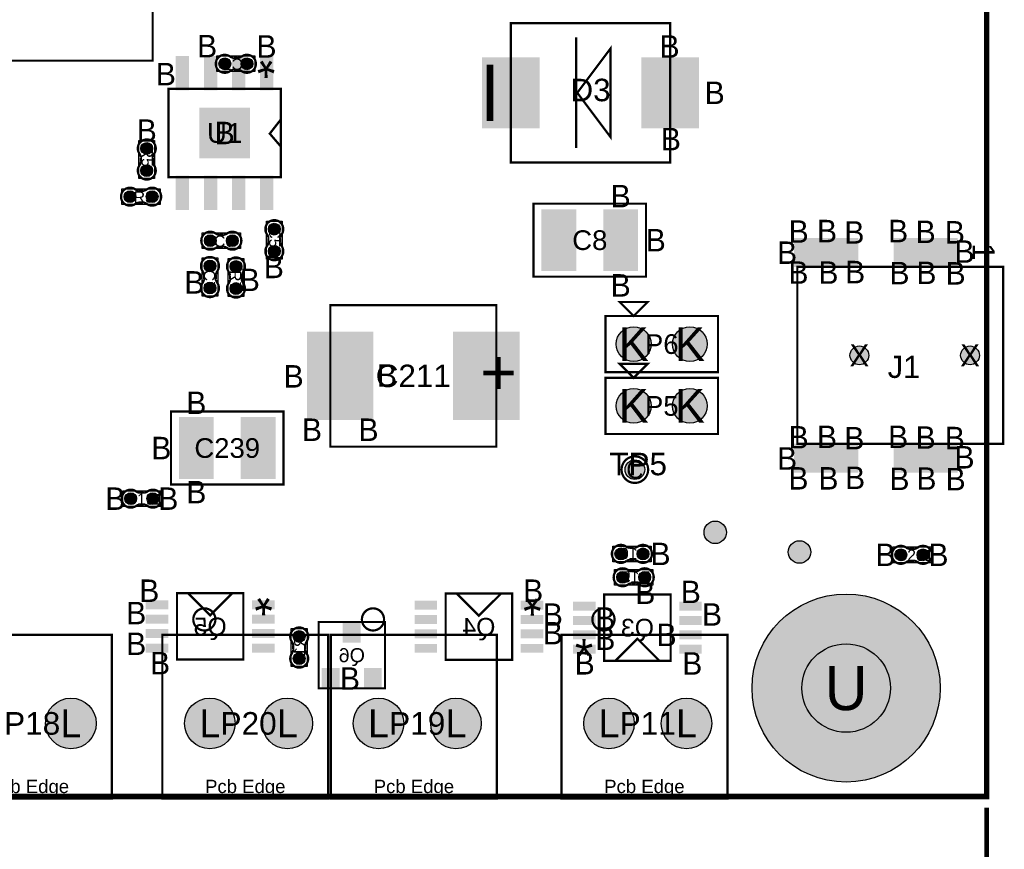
# Model space of a CAD drawing. Extents: x -14 to 190, y -123 to 238.
# Tile 19 of 28: x 145 to 190, y -2 to 35. Entities that reach past the tile are written whole.
import ezdxf
from ezdxf.enums import TextEntityAlignment as Align

# ---------------------------------------------------------------- set-up
doc = ezdxf.new("R2010")
doc.units = 0
doc.header["$MEASUREMENT"] = 0
for name, color, linetype in [('ASSEMBLY_OUTLINES_BTM', 191, 'CONTINUOUS'), ('ASSEMBLY_OUTLINES_TOP', 102, 'CONTINUOUS'), ('ASSEMBLY_REF_DES_BTM', 191, 'CONTINUOUS'), ('ASSEMBLY_REF_DES_TOP', 102, 'CONTINUOUS'), ('BOARD_OUTLINE', 10, 'CONTINUOUS'), ('DIM', 31, 'CONTINUOUS'), ('DRILL_DRAWING', 21, 'CONTINUOUS'), ('MOUNTING_HOLE_PADS_LAYER_7', 150, 'CONTINUOUS'), ('MOUNTING_HOLE_PADS_LAYER_8', 181, 'CONTINUOUS'), ('MOUNTING_HOLES_LAYER_TOP', 42, 'CONTINUOUS'), ('PART_PADS_LAYER_TOP', 150, 'CONTINUOUS'), ('PART_PADS_SMD_BTM', 181, 'CONTINUOUS'), ('PART_PADS_SMD_TOP', 150, 'CONTINUOUS')]:
    doc.layers.add(name, color=color, linetype=linetype)
doc.styles.add('ARIAL', font='ARIAL.TTF')
doc.styles.add('VERIBEST_GERBER_0', font='VBest0.ttf')

msp = doc.modelspace()

# ---------------------------------------------------------------- hatches: boundary and pattern name
at = {"layer": 'MOUNTING_HOLE_PADS_LAYER_7'}
h = msp.add_hatch(color=256, dxfattribs=at)
edge = h.paths.add_edge_path()
edge.add_arc((182.65, 4.9), 4.25, 0, 360)
at = {"layer": 'MOUNTING_HOLE_PADS_LAYER_8'}
h = msp.add_hatch(color=256, dxfattribs=at)
edge = h.paths.add_edge_path()
edge.add_arc((182.65, 4.9), 4.25, 0, 360)
at = {"layer": 'MOUNTING_HOLES_LAYER_TOP'}
h = msp.add_hatch(color=256, dxfattribs=at)
edge = h.paths.add_edge_path()
edge.add_arc((183.2484, 19.939), 0.425, 0, 360)
h = msp.add_hatch(color=256, dxfattribs=at)
edge = h.paths.add_edge_path()
edge.add_arc((188.2484, 19.939), 0.425, 0, 360)
h = msp.add_hatch(color=256, dxfattribs=at)
edge = h.paths.add_edge_path()
edge.add_arc((182.65, 4.9), 2, 0, 360)
at = {"layer": 'PART_PADS_LAYER_TOP'}
h = msp.add_hatch(color=256, dxfattribs=at)
edge = h.paths.add_edge_path()
edge.add_arc((173.051, 20.447), 0.7874, 0, 360)
h = msp.add_hatch(color=256, dxfattribs=at)
edge = h.paths.add_edge_path()
edge.add_arc((175.591, 20.447), 0.7874, 0, 360)
h = msp.add_hatch(color=256, dxfattribs=at)
edge = h.paths.add_edge_path()
edge.add_arc((173.051, 17.653), 0.7874, 0, 360)
h = msp.add_hatch(color=256, dxfattribs=at)
edge = h.paths.add_edge_path()
edge.add_arc((175.591, 17.653), 0.7874, 0, 360)
h = msp.add_hatch(color=256, dxfattribs=at)
edge = h.paths.add_edge_path()
edge.add_arc((173.104685, 14.772245), 0.4445, 0, 360)
h = msp.add_hatch(color=256, dxfattribs=at)
edge = h.paths.add_edge_path()
edge.add_arc((147.623, 3.302), 1.143, 0, 360)
h = msp.add_hatch(color=256, dxfattribs=at)
edge = h.paths.add_edge_path()
edge.add_arc((153.902, 3.302), 1.143, 0, 360)
h = msp.add_hatch(color=256, dxfattribs=at)
edge = h.paths.add_edge_path()
edge.add_arc((157.402, 3.302), 1.143, 0, 360)
h = msp.add_hatch(color=256, dxfattribs=at)
edge = h.paths.add_edge_path()
edge.add_arc((161.522, 3.302), 1.143, 0, 360)
h = msp.add_hatch(color=256, dxfattribs=at)
edge = h.paths.add_edge_path()
edge.add_arc((165.022, 3.302), 1.143, 0, 360)
h = msp.add_hatch(color=256, dxfattribs=at)
edge = h.paths.add_edge_path()
edge.add_arc((171.936, 3.302), 1.143, 0, 360)
h = msp.add_hatch(color=256, dxfattribs=at)
edge = h.paths.add_edge_path()
edge.add_arc((175.436, 3.302), 1.143, 0, 360)
at = {"layer": 'PART_PADS_SMD_BTM'}
h = msp.add_hatch(color=256, dxfattribs=at)
edge = h.paths.add_edge_path()
edge.add_arc((154.5749, 33.118805), 0.2667, 0, 360)
h = msp.add_hatch(color=256, dxfattribs=at)
edge = h.paths.add_edge_path()
edge.add_arc((155.5749, 33.118805), 0.2667, 0, 360)
h = msp.add_hatch(color=256, dxfattribs=at)
edge = h.paths.add_edge_path()
edge.add_arc((176.737, 11.938), 0.508, 0, 360)
h = msp.add_hatch(color=256, dxfattribs=at)
edge = h.paths.add_edge_path()
edge.add_arc((172.471478, 10.963399), 0.2667, 0, 360)
h = msp.add_hatch(color=256, dxfattribs=at)
edge = h.paths.add_edge_path()
edge.add_arc((173.471478, 10.963399), 0.2667, 0, 360)
h = msp.add_hatch(color=256, dxfattribs=at)
edge = h.paths.add_edge_path()
edge.add_arc((172.551, 9.906), 0.2667, 0, 360)
h = msp.add_hatch(color=256, dxfattribs=at)
edge = h.paths.add_edge_path()
edge.add_arc((173.551, 9.906), 0.2667, 0, 360)
h = msp.add_hatch(color=256, dxfattribs=at)
edge = h.paths.add_edge_path()
edge.add_arc((157.938, 7.231), 0.2667, 0, 360)
h = msp.add_hatch(color=256, dxfattribs=at)
edge = h.paths.add_edge_path()
edge.add_arc((157.938, 6.231), 0.2667, 0, 360)
at = {"layer": 'PART_PADS_SMD_TOP'}
h = msp.add_hatch(color=256, dxfattribs=at)
edge = h.paths.add_edge_path()
edge.add_arc((151.049708, 29.290249), 0.2667, 0, 360)
h = msp.add_hatch(color=256, dxfattribs=at)
edge = h.paths.add_edge_path()
edge.add_arc((151.049708, 28.290249), 0.2667, 0, 360)
h = msp.add_hatch(color=256, dxfattribs=at)
edge = h.paths.add_edge_path()
edge.add_arc((150.292954, 27.113099), 0.2667, 0, 360)
h = msp.add_hatch(color=256, dxfattribs=at)
edge = h.paths.add_edge_path()
edge.add_arc((151.292954, 27.113099), 0.2667, 0, 360)
h = msp.add_hatch(color=256, dxfattribs=at)
edge = h.paths.add_edge_path()
edge.add_arc((156.812598, 25.643606), 0.2667, 0, 360)
h = msp.add_hatch(color=256, dxfattribs=at)
edge = h.paths.add_edge_path()
edge.add_arc((153.919035, 25.121237), 0.2667, 0, 360)
h = msp.add_hatch(color=256, dxfattribs=at)
edge = h.paths.add_edge_path()
edge.add_arc((154.919035, 25.121237), 0.2667, 0, 360)
h = msp.add_hatch(color=256, dxfattribs=at)
edge = h.paths.add_edge_path()
edge.add_arc((156.812598, 24.643606), 0.2667, 0, 360)
h = msp.add_hatch(color=256, dxfattribs=at)
edge = h.paths.add_edge_path()
edge.add_arc((153.906337, 23.978782), 0.2667, 0, 360)
h = msp.add_hatch(color=256, dxfattribs=at)
edge = h.paths.add_edge_path()
edge.add_arc((155.081238, 23.957476), 0.2667, 0, 360)
h = msp.add_hatch(color=256, dxfattribs=at)
edge = h.paths.add_edge_path()
edge.add_arc((153.906337, 22.978782), 0.2667, 0, 360)
h = msp.add_hatch(color=256, dxfattribs=at)
edge = h.paths.add_edge_path()
edge.add_arc((155.081238, 22.957476), 0.2667, 0, 360)
h = msp.add_hatch(color=256, dxfattribs=at)
edge = h.paths.add_edge_path()
edge.add_arc((150.326, 13.462), 0.2667, 0, 360)
h = msp.add_hatch(color=256, dxfattribs=at)
edge = h.paths.add_edge_path()
edge.add_arc((151.326, 13.462), 0.2667, 0, 360)
h = msp.add_hatch(color=256, dxfattribs=at)
edge = h.paths.add_edge_path()
edge.add_arc((180.547, 11.049), 0.508, 0, 360)
h = msp.add_hatch(color=256, dxfattribs=at)
edge = h.paths.add_edge_path()
edge.add_arc((185.124, 10.922), 0.2667, 0, 360)
h = msp.add_hatch(color=256, dxfattribs=at)
edge = h.paths.add_edge_path()
edge.add_arc((186.124, 10.922), 0.2667, 0, 360)

# ---------------------------------------------------------------- linework, layer by layer
at = {"layer": 'ASSEMBLY_OUTLINES_BTM', "const_width": 0.1016}
for points in [[(155.176246, 32.848549), (154.955774, 32.848549), (154.955266, 32.848041, 0.088782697), (154.79931, 32.779461), (154.80058, 32.780477, -1.875349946), (154.799818, 33.455355), (154.800072, 33.455609, 0.088801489), (154.956028, 33.387029), (154.956536, 33.386521), (155.177008, 33.386521), (155.18158, 33.388299, 0.081091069), (155.328138, 33.441131, -2.020315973), (155.328392, 32.794701), (155.32763, 32.793939, 0.081091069), (155.181072, 32.846771)], [(172.870132, 11.233655), (173.090604, 11.233655), (173.091112, 11.234163, 0.088782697), (173.247068, 11.302743), (173.245798, 11.301727, -1.875349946), (173.24656, 10.626849), (173.246306, 10.626595, 0.088801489), (173.09035, 10.695175), (173.089842, 10.695683), (172.86937, 10.695683), (172.864798, 10.693905, 0.081091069), (172.71824, 10.641073, -2.020315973), (172.717986, 11.287503), (172.718748, 11.288265, 0.081091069), (172.865306, 11.235433)], [(172.949654, 10.176256), (173.170126, 10.176256), (173.170634, 10.176764, 0.088782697), (173.32659, 10.245344), (173.32532, 10.244328, -1.875349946), (173.326082, 9.56945), (173.325828, 9.569196, 0.088801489), (173.169872, 9.637776), (173.169364, 9.638284), (172.948892, 9.638284), (172.94432, 9.636506, 0.081091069), (172.797762, 9.583674, -2.020315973), (172.797508, 10.230104), (172.79827, 10.230866, 0.081091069), (172.944828, 10.178034)], [(158.208256, 6.832346), (158.208256, 6.611874), (158.208764, 6.611366, 0.088782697), (158.277344, 6.45541), (158.276328, 6.45668, -1.875349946), (157.60145, 6.455918), (157.601196, 6.456172, 0.088801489), (157.669776, 6.612128), (157.670284, 6.612636), (157.670284, 6.833108), (157.668506, 6.83768, 0.081091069), (157.615674, 6.984238, -2.020315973), (158.262104, 6.984492), (158.262866, 6.98373, 0.081091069), (158.210034, 6.837172)]]:
    msp.add_lwpolyline(points, format="xyb", dxfattribs=at)
at = {"layer": 'ASSEMBLY_OUTLINES_BTM'}
for points in [[(154.2113, 32.763205), (154.2113, 33.474405), (155.9385, 33.474405), (155.9385, 32.763205)], [(172.107878, 10.607799), (172.107878, 11.318999), (173.835078, 11.318999), (173.835078, 10.607799)], [(172.1874, 9.5504), (172.1874, 10.2616), (173.9146, 10.2616), (173.9146, 9.5504)], [(157.5824, 5.8674), (157.5824, 7.5946), (158.2936, 7.5946), (158.2936, 5.8674)]]:
    msp.add_lwpolyline(points, close=True, dxfattribs=at)
for points in [[(154.799818, 33.455355), (154.800072, 33.455609)], [(154.956028, 33.387029), (154.956536, 33.386521)], [(155.177008, 33.386521), (155.18158, 33.388299)], [(154.955774, 32.848549), (154.955266, 32.848041)], [(155.181072, 32.846771), (155.176246, 32.848549)], [(155.328392, 32.794701), (155.32763, 32.793939)], [(172.717986, 11.287503), (172.718748, 11.288265)], [(172.865306, 11.235433), (172.870132, 11.233655)], [(173.090604, 11.233655), (173.091112, 11.234163)], [(172.86937, 10.695683), (172.864798, 10.693905)], [(173.09035, 10.695175), (173.089842, 10.695683)], [(173.24656, 10.626849), (173.246306, 10.626595)], [(172.797508, 10.230104), (172.79827, 10.230866)], [(172.944828, 10.178034), (172.949654, 10.176256)], [(173.170126, 10.176256), (173.170634, 10.176764)], [(172.948892, 9.638284), (172.94432, 9.636506)], [(173.169872, 9.637776), (173.169364, 9.638284)], [(173.326082, 9.56945), (173.325828, 9.569196)], [(157.670284, 6.833108), (157.668506, 6.83768)], [(158.210034, 6.837172), (158.208256, 6.832346)], [(158.262104, 6.984492), (158.262866, 6.98373)], [(157.60145, 6.455918), (157.601196, 6.456172)], [(157.669776, 6.612128), (157.670284, 6.612636)], [(158.208256, 6.611874), (158.208764, 6.611366)]]:
    msp.add_lwpolyline(points, dxfattribs=at)
at = {"layer": 'ASSEMBLY_OUTLINES_BTM', "const_width": 0.1016}
for points in [[(152.415432, 6.184536), (152.415432, 9.18453), (155.415426, 9.18453), (155.415426, 6.184536)], [(164.556899, 6.169548), (164.556899, 9.169542), (167.556893, 9.169542), (167.556893, 6.169548)], [(171.722416, 6.128243), (171.722416, 9.128237), (174.72241, 9.128237), (174.72241, 6.128243)], [(158.815654, 4.885428), (158.815654, 7.88466), (161.814886, 7.88466), (161.814886, 4.885428)]]:
    msp.add_lwpolyline(points, close=True, dxfattribs=at)
for points in [[(152.915304, 9.18453), (153.915302, 8.184532), (154.9153, 9.18453)], [(165.056771, 9.169542), (166.056769, 8.169544), (167.056767, 9.169542)], [(174.222538, 6.128243), (173.22254, 7.128241), (172.222542, 6.128243)]]:
    msp.add_lwpolyline(points, dxfattribs=at)
at = {"layer": 'ASSEMBLY_OUTLINES_TOP'}
for points, const_width in [([(144.01627, 33.257923), (144.01627, 40.557923), (151.31627, 40.557923), (151.31627, 33.257923)], 0.1), ([(167.503189, 28.656538), (167.503189, 34.956538), (174.703189, 34.956538), (174.703189, 28.656538)], 0.1), ([(172.003189, 33.806538), (170.503189, 31.806538), (172.003189, 29.806538)], 0.1), ([(152.028281, 27.989208), (152.028281, 31.989208), (157.108281, 31.989208), (157.108281, 27.989208)], 0.1), ([(168.529, 23.495), (168.529, 26.797), (173.609, 26.797), (173.609, 23.495)], 0.1016), ([(180.4484, 15.939), (180.4484, 23.939), (189.7484, 23.939), (189.7484, 15.939)], 0.1), ([(159.342748, 15.809955), (159.342748, 22.209955), (166.842748, 22.209955), (166.842748, 15.809955)], 0.1), ([(173.051, 21.717), (172.416, 22.352), (173.686, 22.352)], 0.1016), ([(171.781, 19.177), (171.781, 21.717), (176.861, 21.717), (176.861, 19.177)], 0.1016), ([(173.051, 18.923), (172.416, 19.558), (173.686, 19.558)], 0.1016), ([(171.781, 16.383), (171.781, 18.923), (176.861, 18.923), (176.861, 16.383)], 0.1016), ([(152.146, 14.097), (152.146, 17.399), (157.226, 17.399), (157.226, 14.097)], 0.1016), ([(141.973084, -0.098044), (141.973084, 7.301992), (149.473195, 7.301992), (149.473195, -0.098044)], 0.1016), ([(151.752084, -0.098044), (151.752084, 7.301992), (159.252195, 7.301992), (159.252195, -0.098044)], 0.1016), ([(159.372084, -0.098044), (159.372084, 7.301992), (166.872195, 7.301992), (166.872195, -0.098044)], 0.1016), ([(169.786084, -0.098044), (169.786084, 7.301992), (177.286195, 7.301992), (177.286195, -0.098044)], 0.1016)]:
    msp.add_lwpolyline(points, close=True, dxfattribs=dict(at, const_width=const_width))
for points, const_width in [([(170.453189, 34.306538), (170.453189, 29.306538)], 0.1), ([(166.553189, 33.076538), (166.553189, 30.536538)], 0.3), ([(157.094311, 29.394848), (156.608917, 29.95949), (157.094311, 30.583568)], 0.1016)]:
    msp.add_lwpolyline(points, dxfattribs=dict(at, const_width=const_width))
at = {"layer": 'ASSEMBLY_OUTLINES_TOP', "const_width": 0.1016}
for points in [[(151.319964, 28.688903), (151.319964, 28.909375), (151.320472, 28.909883, -0.088782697), (151.389052, 29.065839), (151.388036, 29.064569, 1.875349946), (150.713158, 29.065331), (150.712904, 29.065077, -0.088801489), (150.781484, 28.909121), (150.781992, 28.908613), (150.781992, 28.688141), (150.780214, 28.683569, -0.081091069), (150.727382, 28.537011, 2.020315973), (151.373812, 28.536757), (151.374574, 28.537519, -0.081091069), (151.321742, 28.684077)], [(150.691608, 26.842843), (150.91208, 26.842843), (150.912588, 26.842335, -0.088782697), (151.068544, 26.773755), (151.067274, 26.774771, 1.875349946), (151.068036, 27.449649), (151.067782, 27.449903, -0.088801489), (150.911826, 27.381323), (150.911318, 27.380815), (150.690846, 27.380815), (150.686274, 27.382593, -0.081091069), (150.539716, 27.435425, 2.020315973), (150.539462, 26.788995), (150.540224, 26.788233, -0.081091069), (150.686782, 26.841065)], [(157.082854, 25.04226), (157.082854, 25.262732), (157.083362, 25.26324, -0.088782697), (157.151942, 25.419196), (157.150926, 25.417926, 1.875349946), (156.476048, 25.418688), (156.475794, 25.418434, -0.088801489), (156.544374, 25.262478), (156.544882, 25.26197), (156.544882, 25.041498), (156.543104, 25.036926, -0.081091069), (156.490272, 24.890368, 2.020315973), (157.136702, 24.890114), (157.137464, 24.890876, -0.081091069), (157.084632, 25.037434)], [(154.317689, 24.850981), (154.538161, 24.850981), (154.538669, 24.850473, -0.088782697), (154.694625, 24.781893), (154.693355, 24.782909, 1.875349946), (154.694117, 25.457787), (154.693863, 25.458041, -0.088801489), (154.537907, 25.389461), (154.537399, 25.388953), (154.316927, 25.388953), (154.312355, 25.390731, -0.081091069), (154.165797, 25.443563, 2.020315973), (154.165543, 24.797133), (154.166305, 24.796371, -0.081091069), (154.312863, 24.849203)], [(153.636081, 23.580128), (153.636081, 23.359656), (153.635573, 23.359148, -0.088782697), (153.566993, 23.203192), (153.568009, 23.204462, 1.875349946), (154.242887, 23.2037), (154.243141, 23.203954, -0.088801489), (154.174561, 23.35991), (154.174053, 23.360418), (154.174053, 23.58089), (154.175831, 23.585462, -0.081091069), (154.228663, 23.73202, 2.020315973), (153.582233, 23.732274), (153.581471, 23.731512, -0.081091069), (153.634303, 23.584954)], [(154.810982, 23.558822), (154.810982, 23.33835), (154.810474, 23.337842, -0.088782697), (154.741894, 23.181886), (154.74291, 23.183156, 1.875349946), (155.417788, 23.182394), (155.418042, 23.182648, -0.088801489), (155.349462, 23.338604), (155.348954, 23.339112), (155.348954, 23.559584), (155.350732, 23.564156, -0.081091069), (155.403564, 23.710714, 2.020315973), (154.757134, 23.710968), (154.756372, 23.710206, -0.081091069), (154.809204, 23.563648)], [(150.724654, 13.191744), (150.945126, 13.191744), (150.945634, 13.191236, -0.088782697), (151.10159, 13.122656), (151.10032, 13.123672, 1.875349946), (151.101082, 13.79855), (151.100828, 13.798804, -0.088801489), (150.944872, 13.730224), (150.944364, 13.729716), (150.723892, 13.729716), (150.71932, 13.731494, -0.081091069), (150.572762, 13.784326, 2.020315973), (150.572508, 13.137896), (150.57327, 13.137134, -0.081091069), (150.719828, 13.189966)], [(185.522654, 10.651744), (185.743126, 10.651744), (185.743634, 10.651236, -0.088782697), (185.89959, 10.582656), (185.89832, 10.583672, 1.875349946), (185.899082, 11.25855), (185.898828, 11.258804, -0.088801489), (185.742872, 11.190224), (185.742364, 11.189716), (185.521892, 11.189716), (185.51732, 11.191494, -0.081091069), (185.370762, 11.244326, 2.020315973), (185.370508, 10.597896), (185.37127, 10.597134, -0.081091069), (185.517828, 10.649966)]]:
    msp.add_lwpolyline(points, format="xyb", dxfattribs=at)
at = {"layer": 'ASSEMBLY_OUTLINES_TOP'}
for points in [[(150.694108, 27.926649), (150.694108, 29.653849), (151.405308, 29.653849), (151.405308, 27.926649)], [(149.929354, 26.757499), (149.929354, 27.468699), (151.656554, 27.468699), (151.656554, 26.757499)], [(156.456998, 24.280006), (156.456998, 26.007206), (157.168198, 26.007206), (157.168198, 24.280006)], [(153.555435, 24.765637), (153.555435, 25.476837), (155.282635, 25.476837), (155.282635, 24.765637)], [(153.550737, 22.615182), (153.550737, 24.342382), (154.261937, 24.342382), (154.261937, 22.615182)], [(154.725638, 22.593876), (154.725638, 24.321076), (155.436838, 24.321076), (155.436838, 22.593876)], [(149.9624, 13.1064), (149.9624, 13.8176), (151.6896, 13.8176), (151.6896, 13.1064)], [(184.7604, 10.5664), (184.7604, 11.2776), (186.4876, 11.2776), (186.4876, 10.5664)]]:
    msp.add_lwpolyline(points, close=True, dxfattribs=at)
for points in [[(150.713158, 29.065331), (150.712904, 29.065077)], [(150.781992, 28.688141), (150.780214, 28.683569)], [(150.781484, 28.909121), (150.781992, 28.908613)], [(151.319964, 28.909375), (151.320472, 28.909883)], [(151.321742, 28.684077), (151.319964, 28.688903)], [(151.373812, 28.536757), (151.374574, 28.537519)], [(150.690846, 27.380815), (150.686274, 27.382593)], [(150.911826, 27.381323), (150.911318, 27.380815)], [(151.068036, 27.449649), (151.067782, 27.449903)], [(150.539462, 26.788995), (150.540224, 26.788233)], [(150.686782, 26.841065), (150.691608, 26.842843)], [(150.91208, 26.842843), (150.912588, 26.842335)], [(154.316927, 25.388953), (154.312355, 25.390731)], [(154.537907, 25.389461), (154.537399, 25.388953)], [(154.694117, 25.457787), (154.693863, 25.458041)], [(156.476048, 25.418688), (156.475794, 25.418434)], [(156.544882, 25.041498), (156.543104, 25.036926)], [(156.544374, 25.262478), (156.544882, 25.26197)], [(157.082854, 25.262732), (157.083362, 25.26324)], [(157.084632, 25.037434), (157.082854, 25.04226)], [(154.165543, 24.797133), (154.166305, 24.796371)], [(154.312863, 24.849203), (154.317689, 24.850981)], [(154.538161, 24.850981), (154.538669, 24.850473)], [(157.136702, 24.890114), (157.137464, 24.890876)], [(153.582233, 23.732274), (153.581471, 23.731512)], [(153.634303, 23.584954), (153.636081, 23.580128)], [(154.174053, 23.58089), (154.175831, 23.585462)], [(154.757134, 23.710968), (154.756372, 23.710206)], [(153.636081, 23.359656), (153.635573, 23.359148)], [(154.174561, 23.35991), (154.174053, 23.360418)], [(154.242887, 23.2037), (154.243141, 23.203954)], [(154.809204, 23.563648), (154.810982, 23.558822)], [(154.810982, 23.33835), (154.810474, 23.337842)], [(155.348954, 23.559584), (155.350732, 23.564156)], [(155.349462, 23.338604), (155.348954, 23.339112)], [(155.417788, 23.182394), (155.418042, 23.182648)], [(151.101082, 13.79855), (151.100828, 13.798804)], [(150.723892, 13.729716), (150.71932, 13.731494)], [(150.944872, 13.730224), (150.944364, 13.729716)], [(150.572508, 13.137896), (150.57327, 13.137134)], [(150.719828, 13.189966), (150.724654, 13.191744)], [(150.945126, 13.191744), (150.945634, 13.191236)], [(185.521892, 11.189716), (185.51732, 11.191494)], [(185.742872, 11.190224), (185.742364, 11.189716)], [(185.899082, 11.25855), (185.898828, 11.258804)], [(185.370508, 10.597896), (185.37127, 10.597134)], [(185.517828, 10.649966), (185.522654, 10.651744)], [(185.743126, 10.651744), (185.743634, 10.651236)]]:
    msp.add_lwpolyline(points, dxfattribs=at)
for points, const_width in [([(172.504685, 14.772245, -1), (173.704685, 14.772245, -1)], 0.1), ([(153.152006, 8.002016, -1), (154.152002, 8.002016, -1)], 0.1016), ([(160.772006, 8.002016, -1), (161.772002, 8.002016, -1)], 0.1016), ([(171.186006, 8.002016, -1), (172.186002, 8.002016, -1)], 0.1016)]:
    msp.add_lwpolyline(points, format="xyb", close=True, dxfattribs=dict(at, const_width=const_width))
at = {"layer": 'BOARD_OUTLINE', "const_width": 0.25}
msp.add_lwpolyline([(0, 0), (0, 170), (189, 170), (189, 0)], close=True, dxfattribs=at)
at = {"layer": 'DIM', "const_width": 0.2}
msp.add_lwpolyline([(189, -0.51), (189, -6.71)], dxfattribs=at)
at = {"layer": 'MOUNTING_HOLE_PADS_LAYER_7'}
msp.add_circle((182.65, 4.9), 4.25, dxfattribs=at)
at = {"layer": 'MOUNTING_HOLE_PADS_LAYER_8'}
msp.add_circle((182.65, 4.9), 4.25, dxfattribs=at)
at = {"layer": 'MOUNTING_HOLES_LAYER_TOP'}
for centre, radius in [((183.2484, 19.939), 0.425), ((188.2484, 19.939), 0.425), ((182.65, 4.9), 2)]:
    msp.add_circle(centre, radius, dxfattribs=at)
at = {"layer": 'PART_PADS_LAYER_TOP'}
for centre, radius in [((173.051, 20.447), 0.7874), ((175.591, 20.447), 0.7874), ((173.051, 17.653), 0.7874), ((175.591, 17.653), 0.7874), ((173.104685, 14.772245), 0.4445), ((147.623, 3.302), 1.143), ((153.902, 3.302), 1.143), ((157.402, 3.302), 1.143), ((161.522, 3.302), 1.143), ((165.022, 3.302), 1.143), ((171.936, 3.302), 1.143), ((175.436, 3.302), 1.143)]:
    msp.add_circle(centre, radius, dxfattribs=at)
at = {"layer": 'PART_PADS_SMD_BTM'}
for centre, radius in [((154.5749, 33.118805), 0.2667), ((155.5749, 33.118805), 0.2667), ((176.737, 11.938), 0.508), ((172.471478, 10.963399), 0.2667), ((173.471478, 10.963399), 0.2667), ((172.551, 9.906), 0.2667), ((173.551, 9.906), 0.2667), ((157.938, 7.231), 0.2667), ((157.938, 6.231), 0.2667)]:
    msp.add_circle(centre, radius, dxfattribs=at)
for points in [[(151.007302, 8.456206), (152.023302, 8.456206), (151.007302, 8.862606), (152.023302, 8.862606)], [(155.807302, 8.456206), (156.823302, 8.456206), (155.807302, 8.862606), (156.823302, 8.862606)], [(163.148769, 8.441218), (164.164769, 8.441218), (163.148769, 8.847618), (164.164769, 8.847618)], [(167.948769, 8.441218), (168.964769, 8.441218), (167.948769, 8.847618), (168.964769, 8.847618)], [(170.31454, 8.400167), (171.33054, 8.400167), (170.31454, 8.806567), (171.33054, 8.806567)], [(175.11454, 8.400167), (176.13054, 8.400167), (175.11454, 8.806567), (176.13054, 8.806567)], [(151.007302, 7.806206), (152.023302, 7.806206), (151.007302, 8.212606), (152.023302, 8.212606)], [(155.807302, 7.806206), (156.823302, 7.806206), (155.807302, 8.212606), (156.823302, 8.212606)], [(163.148769, 7.791218), (164.164769, 7.791218), (163.148769, 8.197618), (164.164769, 8.197618)], [(167.948769, 7.791218), (168.964769, 7.791218), (167.948769, 8.197618), (168.964769, 8.197618)], [(170.31454, 7.750167), (171.33054, 7.750167), (170.31454, 8.156567), (171.33054, 8.156567)], [(175.11454, 7.750167), (176.13054, 7.750167), (175.11454, 8.156567), (176.13054, 8.156567)], [(159.90887, 6.956544), (160.72167, 6.956544), (159.90887, 7.845544), (160.72167, 7.845544)], [(151.007302, 7.156206), (152.023302, 7.156206), (151.007302, 7.562606), (152.023302, 7.562606)], [(155.807302, 7.156206), (156.823302, 7.156206), (155.807302, 7.562606), (156.823302, 7.562606)], [(163.148769, 7.141218), (164.164769, 7.141218), (163.148769, 7.547618), (164.164769, 7.547618)], [(167.948769, 7.141218), (168.964769, 7.141218), (167.948769, 7.547618), (168.964769, 7.547618)], [(170.31454, 7.100167), (171.33054, 7.100167), (170.31454, 7.506567), (171.33054, 7.506567)], [(175.11454, 7.100167), (176.13054, 7.100167), (175.11454, 7.506567), (176.13054, 7.506567)], [(151.007302, 6.506206), (152.023302, 6.506206), (151.007302, 6.912606), (152.023302, 6.912606)], [(155.807302, 6.506206), (156.823302, 6.506206), (155.807302, 6.912606), (156.823302, 6.912606)], [(163.148769, 6.491218), (164.164769, 6.491218), (163.148769, 6.897618), (164.164769, 6.897618)], [(167.948769, 6.491218), (168.964769, 6.491218), (167.948769, 6.897618), (168.964769, 6.897618)], [(170.31454, 6.450167), (171.33054, 6.450167), (170.31454, 6.856567), (171.33054, 6.856567)], [(175.11454, 6.450167), (176.13054, 6.450167), (175.11454, 6.856567), (176.13054, 6.856567)], [(158.95887, 4.920544), (159.77167, 4.920544), (158.95887, 5.809544), (159.77167, 5.809544)], [(160.85887, 4.920544), (161.67167, 4.920544), (160.85887, 5.809544), (161.67167, 5.809544)]]:
    msp.add_solid(points, dxfattribs=at)
at = {"layer": 'PART_PADS_SMD_TOP'}
for centre, radius in [((151.049708, 29.290249), 0.2667), ((151.049708, 28.290249), 0.2667), ((150.292954, 27.113099), 0.2667), ((151.292954, 27.113099), 0.2667), ((156.812598, 25.643606), 0.2667), ((153.919035, 25.121237), 0.2667), ((154.919035, 25.121237), 0.2667), ((156.812598, 24.643606), 0.2667), ((153.906337, 23.978782), 0.2667), ((155.081238, 23.957476), 0.2667), ((153.906337, 22.978782), 0.2667), ((155.081238, 22.957476), 0.2667), ((150.326, 13.462), 0.2667), ((151.326, 13.462), 0.2667), ((180.547, 11.049), 0.508), ((185.124, 10.922), 0.2667), ((186.124, 10.922), 0.2667)]:
    msp.add_circle(centre, radius, dxfattribs=at)
for points in [[(152.358281, 31.914208), (152.958281, 31.914208), (152.358281, 33.464208), (152.958281, 33.464208)], [(153.633281, 31.915808), (154.233281, 31.915808), (153.633281, 33.465808), (154.233281, 33.465808)], [(154.903281, 31.915808), (155.503281, 31.915808), (154.903281, 33.465808), (155.503281, 33.465808)], [(156.173281, 31.915808), (156.773281, 31.915808), (156.173281, 33.465808), (156.773281, 33.465808)], [(166.203189, 30.206538), (168.803189, 30.206538), (166.203189, 33.406538), (168.803189, 33.406538)], [(173.403189, 30.206538), (176.003189, 30.206538), (173.403189, 33.406538), (176.003189, 33.406538)], [(153.418281, 28.839208), (155.718281, 28.839208), (153.418281, 31.139208), (155.718281, 31.139208)], [(152.363281, 26.512608), (152.963281, 26.512608), (152.363281, 28.062608), (152.963281, 28.062608)], [(153.633281, 26.512608), (154.233281, 26.512608), (153.633281, 28.062608), (154.233281, 28.062608)], [(154.903281, 26.512608), (155.503281, 26.512608), (154.903281, 28.062608), (155.503281, 28.062608)], [(156.173281, 26.512608), (156.773281, 26.512608), (156.173281, 28.062608), (156.773281, 28.062608)], [(168.8846, 23.749), (170.4594, 23.749), (168.8846, 26.543), (170.4594, 26.543)], [(171.6786, 23.749), (173.2534, 23.749), (171.6786, 26.543), (173.2534, 26.543)], [(180.2984, 23.939), (183.1984, 23.939), (180.2984, 25.239), (183.1984, 25.239)], [(184.7984, 23.939), (187.6984, 23.939), (184.7984, 25.239), (187.6984, 25.239)], [(158.292748, 17.009955), (161.292748, 17.009955), (158.292748, 21.009955), (161.292748, 21.009955)], [(164.892748, 17.009955), (167.892748, 17.009955), (164.892748, 21.009955), (167.892748, 21.009955)], [(152.5016, 14.351), (154.0764, 14.351), (152.5016, 17.145), (154.0764, 17.145)], [(155.2956, 14.351), (156.8704, 14.351), (155.2956, 17.145), (156.8704, 17.145)], [(180.2984, 14.639), (183.1984, 14.639), (180.2984, 15.939), (183.1984, 15.939)], [(184.7984, 14.639), (187.6984, 14.639), (184.7984, 15.939), (187.6984, 15.939)]]:
    msp.add_solid(points, dxfattribs=at)

# ---------------------------------------------------------------- texts
at = {"layer": 'ASSEMBLY_OUTLINES_BTM', "style": 'ARIAL', "text_generation_flag": 2}
for p in [(156.328302, 8.954406), (168.469769, 8.939418)]:
    msp.add_text('*', height=1.524, rotation=180, dxfattribs=at).set_placement(p, align=Align.MIDDLE_CENTER)
msp.add_text('*', height=1.524, dxfattribs=at).set_placement((170.80954, 6.358367), align=Align.MIDDLE_CENTER)
at = {"layer": 'ASSEMBLY_OUTLINES_TOP', "style": 'ARIAL'}
for s, height, p in [('*', 1.524, (156.442621, 33.244764)), ('+', 2.032, (166.945674, 19.110031))]:
    msp.add_text(s, height=height, rotation=180, dxfattribs=at).set_placement(p, align=Align.MIDDLE_CENTER)
msp.add_text('1', height=1, rotation=270, dxfattribs=at).set_placement((188.8684, 25.009), align=Align.MIDDLE_LEFT)
for p in [(145.723, 0.452), (155.502, 0.452), (163.122, 0.452), (173.536, 0.452)]:
    msp.add_text('Pcb Edge', height=0.6, dxfattribs=at).set_placement(p, align=Align.MIDDLE_CENTER)
at = {"layer": 'ASSEMBLY_REF_DES_BTM', "style": 'ARIAL', "text_generation_flag": 2}
for s, height, p in [('C1', 0.508, (154.952396, 33.097977)), ('C16', 0.508, (173.093982, 10.984227)), ('R15', 0.508, (173.173504, 9.926828)), ('Q5', 0.8001, (153.915364, 7.684516)), ('Q4', 0.8001, (166.056818, 7.66953)), ('Q3', 0.8, (173.22254, 7.628367)), ('Q6', 0.635, (160.31527, 6.385044))]:
    msp.add_text(s, height=height, dxfattribs=at).set_placement(p, align=Align.MIDDLE_CENTER)
msp.add_text('R16', height=0.508, rotation=90, dxfattribs=at).set_placement((157.958828, 6.608496), align=Align.MIDDLE_CENTER)
at = {"layer": 'ASSEMBLY_REF_DES_TOP', "style": 'ARIAL'}
for s, height, p in [('D3', 1.016, (171.103189, 31.933538)), ('U1', 0.890016, (154.568281, 29.989208)), ('R3', 0.508, (150.915458, 27.092271)), ('C6', 0.508, (154.541539, 25.100409)), ('C8', 0.889, (171.069, 25.146)), ('P6', 0.889, (174.321, 20.447)), ('C211', 1.016, (163.092748, 19.009955)), ('P5', 0.889, (174.321, 17.653)), ('C239', 0.889, (154.686, 15.748)), ('TP5', 1.016, (173.255307, 15.026245)), ('C191', 0.508, (150.948504, 13.441172)), ('C201', 0.508, (185.746504, 10.901172)), ('P18', 1.02, (145.873, 3.302)), ('P20', 1.02, (155.652, 3.302)), ('P19', 1.02, (163.272, 3.302)), ('P11', 1.02, (173.686, 3.302))]:
    msp.add_text(s, height=height, dxfattribs=at).set_placement(p, align=Align.MIDDLE_CENTER)
for s, p in [('R5', (151.070536, 28.912753)), ('C5', (156.833426, 25.26611)), ('C7', (153.885509, 23.356278)), ('R7', (155.06041, 23.334972))]:
    msp.add_text(s, height=0.508, rotation=270, dxfattribs=at).set_placement(p, align=Align.MIDDLE_CENTER)
msp.add_text('J1', height=0.999998, dxfattribs=at).set_placement((184.52845, 19.418046), align=Align.MIDDLE_LEFT)
at = {"layer": 'DRILL_DRAWING', "style": 'VERIBEST_GERBER_0'}
for s, height, p in [('B', 1.016, (153.777059, 33.916646)), ('B', 1.016, (156.460584, 33.903861)), ('B', 1.016, (174.672368, 33.900243)), ('B', 1.016, (151.91226, 32.651399)), ('B', 1.016, (176.713133, 31.806538)), ('B', 1.016, (151.049709, 30.099628)), ('B', 1.016, (154.572736, 29.990923)), ('B', 1.016, (174.73401, 29.712833)), ('B', 1.016, (172.466, 27.136732)), ('B', 1.016, (180.507571, 25.535894)), ('B', 1.016, (181.786195, 25.556767)), ('B', 1.016, (183.023202, 25.496055)), ('B', 1.016, (185.000558, 25.55677)), ('B', 1.016, (186.245107, 25.52451)), ('B', 1.016, (187.565651, 25.501742)), ('B', 1.016, (174.049036, 25.146)), ('B', 1.016, (179.983907, 24.579638)), ('B', 1.016, (188.001779, 24.630876)), ('B', 1.016, (156.79128, 23.935382)), ('B', 1.016, (180.496187, 23.680302)), ('B', 1.016, (181.850883, 23.680302)), ('B', 1.016, (183.057587, 23.70307)), ('B', 1.016, (185.061171, 23.657534)), ('B', 1.016, (186.279259, 23.668918)), ('B', 1.016, (187.599562, 23.644306)), ('B', 1.016, (153.20173, 23.236273)), ('B', 1.016, (155.706622, 23.34899)), ('B', 1.016, (172.466, 23.1007)), ('K', 1.524, (173.051, 20.447)), ('K', 1.524, (175.591, 20.447)), ('X', 1, (183.2484, 19.939)), ('X', 1, (188.2484, 19.939)), ('B', 1.016, (157.686655, 18.989557)), ('B', 1.016, (161.898841, 19.030353)), ('B', 1.016, (153.289, 17.7933)), ('K', 1.524, (173.051, 17.653)), ('K', 1.524, (175.591, 17.653)), ('B', 1.016, (158.514306, 16.57634)), ('B', 1.016, (161.07119, 16.57634)), ('B', 1.016, (180.507571, 16.235894)), ('B', 1.016, (181.786195, 16.256767)), ('B', 1.016, (183.023202, 16.196055)), ('B', 1.016, (185.000558, 16.25677)), ('B', 1.016, (186.245107, 16.22451)), ('B', 1.016, (187.565651, 16.201742)), ('B', 1.016, (151.705964, 15.748)), ('B', 1.016, (179.983907, 15.279638)), ('B', 1.016, (188.001779, 15.330876)), ('C', 0.8, (173.104685, 14.772245)), ('B', 1.016, (180.496187, 14.380302)), ('B', 1.016, (181.850883, 14.380302)), ('B', 1.016, (183.057587, 14.40307)), ('B', 1.016, (185.061171, 14.357534)), ('B', 1.016, (186.279259, 14.368918)), ('B', 1.016, (187.599562, 14.344306)), ('B', 1.016, (153.289, 13.757268)), ('B', 1.016, (149.6275, 13.462)), ('B', 1.016, (152.0245, 13.462)), ('B', 1.016, (174.264082, 10.963399)), ('B', 1.016, (184.4255, 10.922)), ('B', 1.016, (186.8225, 10.922)), ('B', 1.016, (151.162978, 9.29856)), ('B', 1.016, (168.509673, 9.300659)), ('B', 1.016, (173.575173, 9.206103)), ('B', 1.016, (175.632632, 9.244838)), ('B', 1.016, (150.574678, 8.28846)), ('B', 1.016, (169.397824, 8.220019)), ('B', 1.016, (171.770529, 8.044415)), ('B', 1.016, (176.593144, 8.22527)), ('B', 1.016, (169.397824, 7.382523)), ('B', 1.016, (171.770529, 7.125871)), ('B', 1.016, (174.537116, 7.303367)), ('B', 1.016, (150.574678, 6.90096)), ('B', 1.016, (151.651378, 6.02406)), ('B', 1.016, (170.838477, 6.018215)), ('B', 1.016, (175.698627, 6.011083)), ('B', 1.016, (160.230734, 5.330885)), ('U', 2, (182.65, 4.9)), ('L', 1.27, (147.623, 3.302)), ('L', 1.27, (153.902, 3.302)), ('L', 1.27, (157.402, 3.302)), ('L', 1.27, (161.522, 3.302)), ('L', 1.27, (165.022, 3.302)), ('L', 1.27, (171.936, 3.302)), ('L', 1.27, (175.436, 3.302))]:
    msp.add_text(s, height=height, dxfattribs=at).set_placement(p, align=Align.MIDDLE_CENTER)

doc.saveas('drawing.dxf')
